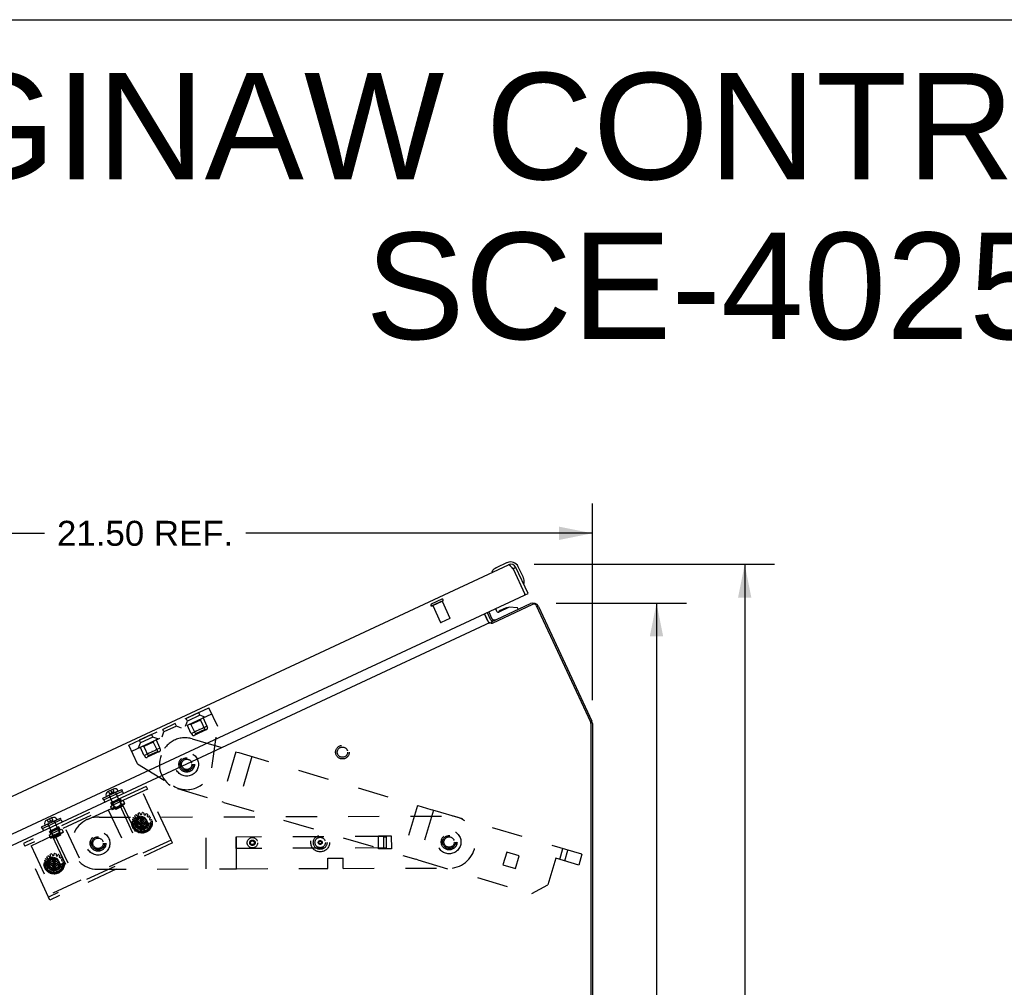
# Model space of a CAD drawing. Header units: inches. Extents: x 0 to 136, y 0 to 88.
# Tile 70 of 74: x 77 to 100, y 65 to 88. Entities that reach past the tile are written whole.
import ezdxf

# ---------------------------------------------------------------- set-up
doc = ezdxf.new("R2010")
doc.units = ezdxf.units.IN
doc.header["$LTSCALE"] = 7.48
doc.header["$MEASUREMENT"] = 0
doc.linetypes.add('HIDDEN', pattern=[0.2, 0.1, -0.1])
doc.layers.get('0').update_dxf_attribs({"linetype": 'CONTINUOUS'})
for name, color, linetype in [('02___PRT_ALL_AXES', 7, 'CONTINUOUS'), ('DEFAULT_2', 8, 'HIDDEN'), ('DIMENSIONS', 7, 'CONTINUOUS')]:
    doc.layers.add(name, color=color, linetype=linetype)
doc.styles.get("Standard").update_dxf_attribs({"font": 'arial.ttf'})
doc.dimstyles.new('DIMSTYLE_1', dxfattribs={"dimtxt": 0.6, "dimasz": 0.8, "dimexe": 0.09, "dimexo": 0.07, "dimgap": 0.0375, "dimtad": 0, "dimtih": 1, "dimtoh": 1, "dimzin": 4, "dimdsep": 46, "dimtxsty": 'Standard', "dimblk": '_FILLED', "dimblk1": '_FILLED', "dimblk2": '_FILLED', "dimcen": 0.09, "dimazin": 1, "dimtfac": 1, "dimtofl": 0, "dimtmove": 0, "dimatfit": 3, "dimldrblk": '_FILLED', "dimfxl": 0, "dimtolj": 1, "dimtzin": 4, "dimarcsym": 0})

# ---------------------------------------------------------------- blocks, each defined once
blk = doc.blocks.new('_FILLED')
at = {"color": 0, "linetype": 'ByBlock'}
blk.add_solid([(0, 0), (-1, 0.2), (-1, -0.2)], dxfattribs=at)
blk = doc.blocks.new('*D5')
at = {"layer": 'DIMENSIONS', "color": 2, "linetype": 'Continuous'}
for p, q in [((89.585, 73.972), (92.715, 73.972)), ((91.995, 73.972), (91.995, 52.785)), ((91.995, 33.726), (91.995, 51.585)), ((90.917, 33.726), (92.715, 33.726))]:
    blk.add_line(p, q, dxfattribs=at)
at = {"layer": 'DIMENSIONS', "color": 2, "linetype": 'Continuous', "xscale": 0.8, "yscale": 0.8, "zscale": 0.8}
for p, rotation in [((91.995, 73.972), 90), ((91.995, 33.726), 270)]:
    blk.add_blockref('_FILLED', p, dxfattribs=dict(at, rotation=rotation))
at = {"layer": 'DIMENSIONS', "color": 2, "linetype": 'Continuous', "insert": (91.995, 52.485), "char_height": 0.6, "width": 2.09665, "attachment_point": 2, "line_spacing_factor": 0.9}
blk.add_mtext('40.25', dxfattribs=at)
blk = doc.blocks.new('*D7')
at = {"layer": 'DIMENSIONS', "color": 2, "linetype": 'Continuous'}
for p, q in [((68.95, 66.364), (68.95, 76.369)), ((90.455, 71.633), (90.455, 76.369)), ((68.95, 75.649), (77.286, 75.649)), ((90.455, 75.649), (82.119, 75.649))]:
    blk.add_line(p, q, dxfattribs=at)
at = {"layer": 'DIMENSIONS', "color": 2, "linetype": 'Continuous', "xscale": 0.8, "yscale": 0.8, "zscale": 0.8, "rotation": 180}
blk.add_blockref('_FILLED', (68.95, 75.649), dxfattribs=at)
at = {"layer": 'DIMENSIONS', "color": 2, "linetype": 'Continuous', "xscale": 0.8, "yscale": 0.8, "zscale": 0.8}
blk.add_blockref('_FILLED', (90.455, 75.649), dxfattribs=at)
at = {"layer": 'DIMENSIONS', "color": 2, "linetype": 'Continuous', "insert": (79.702, 75.949), "char_height": 0.6, "width": 4.23346, "attachment_point": 2, "line_spacing_factor": 0.9}
blk.add_mtext('21.50 REF.', dxfattribs=at)
blk = doc.blocks.new('*D15')
at = {"layer": 'DIMENSIONS', "color": 2, "linetype": 'Continuous'}
for p, q in [((89.052, 74.903), (94.835, 74.903)), ((94.115, 74.903), (94.115, 55.672)), ((94.115, 33.726), (94.115, 53.572)), ((90.917, 33.726), (94.835, 33.726))]:
    blk.add_line(p, q, dxfattribs=at)
at = {"layer": 'DIMENSIONS', "color": 2, "linetype": 'Continuous', "xscale": 0.8, "yscale": 0.8, "zscale": 0.8}
for p, rotation in [((94.115, 74.903), 90), ((94.115, 33.726), 270)]:
    blk.add_blockref('_FILLED', p, dxfattribs=dict(at, rotation=rotation))
at = {"layer": 'DIMENSIONS', "color": 2, "linetype": 'Continuous', "insert": (94.115, 55.372), "char_height": 0.6, "width": 2.09665, "attachment_point": 2, "line_spacing_factor": 0.9}
blk.add_mtext('41.18\\PREF.', dxfattribs=at)

msp = doc.modelspace()

# ---------------------------------------------------------------- linework, layer by layer
at = {"color": 7, "linetype": 'Continuous'}
for p, q in [((0, 88), (136, 88)), ((88.11, 74.802), (88.143, 74.82)), ((88.406, 74.943), (88.143, 74.82)), ((88.615, 74.825), (88.547, 74.793)), ((88.794, 74.584), (88.671, 74.846)), ((88.043, 74.723), (88.042, 74.722)), ((88.045, 74.725), (88.043, 74.723)), ((88.838, 74.168), (88.832, 74.182)), ((88.838, 74.168), (88.906, 74.2)), ((88.03, 73.523), (88.963, 73.958)), ((88.452, 73.872), (88.201, 73.755)), ((88.654, 73.857), (88.452, 73.872)), ((88.67, 73.821), (88.654, 73.857)), ((89.156, 73.888), (90.442, 71.13)), ((87.927, 73.743), (88, 73.586)), ((87.961, 73.759), (88.03, 73.61)), ((88.16, 73.77), (88.129, 73.837)), ((88.365, 73.849), (88.238, 73.79)), ((88.238, 73.79), (88.238, 73.789)), ((88.366, 73.85), (88.365, 73.849)), ((88.03, 73.523), (88.045, 73.489)), ((88.037, 73.507), (88.032, 73.488)), ((90.455, 71.073), (90.455, 33.801)), ((78.873, 69.468), (78.809, 69.438)), ((78.936, 69.497), (78.873, 69.468)), ((77.4, 68.781), (77.336, 68.752)), ((77.463, 68.811), (77.4, 68.781))]:
    msp.add_line(p, q, dxfattribs=at)
at = {"color": 3, "linetype": 'Continuous'}
for p, q in [((69.072, 65.861), (88.435, 74.89)), ((88.5, 74.846), (88.496, 74.85)), ((88.504, 74.842), (88.5, 74.846)), ((88.508, 74.837), (88.504, 74.842)), ((88.512, 74.833), (88.508, 74.837)), ((88.517, 74.828), (88.512, 74.833)), ((88.523, 74.821), (88.517, 74.828)), ((88.529, 74.813), (88.523, 74.821)), ((88.906, 74.2), (88.615, 74.825)), ((88.547, 74.793), (88.832, 74.182)), ((69.38, 65.094), (88.825, 74.162)), ((88.053, 73.489), (89.022, 73.941)), ((89.105, 73.91), (90.408, 71.115)), ((87.859, 73.711), (87.956, 73.502)), ((87.932, 73.554), (87.859, 73.711)), ((70.205, 65.208), (88.006, 73.509)), ((88.006, 73.509), (88.015, 73.49)), ((90.417, 71.076), (90.417, 33.826))]:
    msp.add_line(p, q, dxfattribs=at)
for points in [[(88.496, 74.85), (88.494, 74.852), (88.492, 74.854), (88.49, 74.856), (88.489, 74.858), (88.487, 74.86), (88.485, 74.862), (88.483, 74.864), (88.481, 74.865), (88.479, 74.867), (88.478, 74.869), (88.476, 74.87), (88.474, 74.872), (88.472, 74.873), (88.471, 74.875), (88.469, 74.876), (88.467, 74.878), (88.466, 74.879), (88.464, 74.88), (88.463, 74.881), (88.461, 74.882), (88.46, 74.883), (88.458, 74.884), (88.457, 74.885), (88.455, 74.886), (88.454, 74.887), (88.453, 74.888), (88.451, 74.888), (88.45, 74.889), (88.449, 74.889), (88.448, 74.89), (88.446, 74.89), (88.445, 74.891), (88.444, 74.891), (88.443, 74.891), (88.442, 74.891), (88.441, 74.891), (88.44, 74.891), (88.439, 74.891), (88.438, 74.891), (88.437, 74.891), (88.436, 74.891), (88.435, 74.89)], [(88.547, 74.793), (88.545, 74.796), (88.529, 74.813)], [(87.956, 73.502), (87.957, 73.503), (87.958, 73.503), (87.959, 73.504), (87.96, 73.504), (87.962, 73.505), (87.964, 73.505), (87.965, 73.505), (87.967, 73.504), (87.969, 73.504), (87.97, 73.503), (87.972, 73.503), (87.973, 73.502)], [(87.973, 73.502), (87.975, 73.502), (87.977, 73.501), (87.978, 73.5), (87.98, 73.5), (87.981, 73.5), (87.983, 73.499), (87.984, 73.499), (87.986, 73.499), (87.987, 73.5), (87.988, 73.5)], [(88.015, 73.49), (88.016, 73.49), (88.018, 73.489), (88.019, 73.489), (88.021, 73.488), (88.022, 73.488), (88.023, 73.488), (88.024, 73.488), (88.025, 73.488), (88.026, 73.487), (88.027, 73.488), (88.028, 73.488), (88.029, 73.488), (88.03, 73.488), (88.031, 73.488)], [(88.031, 73.488), (88.033, 73.488), (88.034, 73.488), (88.035, 73.488), (88.036, 73.489), (88.037, 73.489), (88.039, 73.489), (88.04, 73.489), (88.042, 73.489), (88.043, 73.489), (88.044, 73.489), (88.046, 73.489), (88.048, 73.489), (88.049, 73.489), (88.051, 73.489), (88.053, 73.489)]]:
    msp.add_lwpolyline(points, dxfattribs=at)
at = {"color": 7, "linetype": 'Continuous'}
for points in [[(88.042, 74.722), (88.04, 74.721), (88.04, 74.721)], [(88.809, 74.441), (88.809, 74.441), (88.808, 74.442), (88.808, 74.443), (88.808, 74.444), (88.807, 74.448)], [(88.038, 73.533), (88.037, 73.531), (88.036, 73.529), (88.035, 73.528), (88.034, 73.526), (88.033, 73.525)], [(88.041, 73.54), (88.039, 73.536), (88.039, 73.534), (88.038, 73.533)], [(88.047, 73.548), (88.047, 73.548), (88.046, 73.548), (88.046, 73.547), (88.045, 73.547), (88.045, 73.546), (88.044, 73.545), (88.043, 73.544), (88.042, 73.543), (88.042, 73.541), (88.041, 73.54)]]:
    msp.add_lwpolyline(points, dxfattribs=at)
for centre, radius, start, end in [((88.249, 74.594), 0.25, 115, 145.8899), ((88.49, 74.761), 0.2, 25, 115), ((88.492, 74.768), 0.06, 25, 56.8773), ((88.054, 74.725), 0.015, 145.8899, 198.6204), ((88.053, 74.728), 0.015, 211.3796, 295), ((88.567, 74.478), 0.25, 354.1101, 25), ((88.804, 74.455), 0.015, 205, 288.6204), ((88.801, 74.454), 0.015, 301.3796, 354.1101), ((88.403, 73.768), 0.09, 80.3566, 114.328), ((89.025, 73.827), 0.145, 25, 115), ((88.188, 73.783), 0.031, 205, 295), ((88.277, 73.708), 0.09, 115.672, 149.1344), ((88.064, 73.616), 0.07, 205, 291.1239), ((88.102, 73.644), 0.079, 205, 295), ((90.32, 71.073), 0.135, 0, 25), ((78.847, 69.357), 0.09, 115, 201.4167), ((78.974, 69.416), 0.09, 28.5833, 115), ((79.044, 69.454), 0.01, 295, 28.5833), ((78.773, 69.328), 0.01, 201.4167, 295), ((77.374, 68.67), 0.09, 115, 201.4167), ((77.501, 68.729), 0.09, 28.5833, 115), ((77.572, 68.767), 0.01, 295, 28.5833), ((77.3, 68.641), 0.01, 201.4167, 295)]:
    msp.add_arc(centre, radius, start, end, dxfattribs=at)
at = {"color": 3, "linetype": 'Continuous'}
for centre, radius, start, end in [((88.492, 74.768), 0.135, 25, 115), ((88.819, 74.175), 0.015, 295, 25), ((89.048, 73.884), 0.063, 25, 115), ((88.064, 73.616), 0.145, 205, 231.5928), ((90.323, 71.076), 0.0938, 0, 25)]:
    msp.add_arc(centre, radius, start, end, dxfattribs=at)
at = {"layer": '02___PRT_ALL_AXES', "color": 8, "linetype": 'HIDDEN'}
for p, q in [((86.615, 73.911), (86.839, 74.016)), ((86.615, 73.911), (86.804, 73.506)), ((86.839, 74.016), (87.028, 73.611)), ((80.989, 71.338), (80.69, 71.198)), ((81.019, 71.274), (80.989, 71.338)), ((80.424, 71.074), (80.125, 70.934)), ((80.453, 71.01), (80.424, 71.074)), ((80.72, 71.135), (80.69, 71.198)), ((79.858, 70.81), (79.559, 70.671)), ((79.888, 70.747), (79.858, 70.81)), ((80.154, 70.871), (80.125, 70.934)), ((82.269, 70.281), (81.914, 69.083)), ((79.101, 69.273), (78.875, 69.168)), ((78.906, 69.1), (78.875, 69.168)), ((78.884, 69.149), (79.11, 69.254)), ((78.884, 69.149), (78.907, 69.1)), ((79.133, 69.205), (78.906, 69.1)), ((79.133, 69.205), (79.101, 69.273)), ((79.11, 69.254), (79.132, 69.205)), ((79.133, 69.205), (79.174, 69.224)), ((79.174, 69.224), (79.208, 69.152)), ((78.816, 69), (79.344, 67.867)), ((78.866, 69.081), (78.906, 69.1)), ((78.866, 69.081), (78.899, 69.008)), ((86.248, 69.103), (85.893, 67.904)), ((81.17, 67.58), (81.165, 68.83)), ((77.393, 68.394), (77.434, 68.413)), ((77.628, 68.587), (77.402, 68.481)), ((77.434, 68.413), (77.402, 68.481)), ((77.411, 68.462), (77.637, 68.567)), ((77.411, 68.462), (77.434, 68.413)), ((77.66, 68.519), (77.434, 68.413)), ((77.66, 68.519), (77.628, 68.587)), ((77.637, 68.567), (77.66, 68.518)), ((77.66, 68.519), (77.701, 68.538)), ((77.701, 68.538), (77.735, 68.465)), ((77.797, 68.524), (78.325, 67.391)), ((77.393, 68.394), (77.427, 68.321)), ((85.308, 68.375), (85.62, 68.376)), ((85.309, 68.063), (85.308, 68.375)), ((85.62, 68.376), (85.621, 68.064)), ((85.621, 68.064), (85.309, 68.063)), ((88.393, 67.978), (88.304, 67.679)), ((88.692, 67.89), (88.393, 67.978)), ((84.09, 67.84), (84.46, 67.841)), ((84.091, 67.59), (84.09, 67.84)), ((84.461, 67.591), (84.46, 67.841)), ((88.603, 67.59), (88.692, 67.89)), ((81.901, 67.582), (84.091, 67.59)), ((84.461, 67.591), (87.092, 67.6)), ((88.304, 67.679), (88.603, 67.59))]:
    msp.add_line(p, q, dxfattribs=at)
at = {"layer": '02___PRT_ALL_AXES', "color": 7, "linetype": 'Continuous'}
for p, q in [((78.686, 69.276), (79.139, 69.487)), ((78.704, 69.238), (79.157, 69.449)), ((79.157, 69.449), (79.139, 69.487)), ((79.153, 69.447), (79.178, 69.392)), ((78.704, 69.238), (78.686, 69.276)), ((78.708, 69.24), (78.734, 69.185)), ((77.213, 68.589), (77.667, 68.801)), ((77.231, 68.551), (77.684, 68.763)), ((77.684, 68.763), (77.667, 68.801)), ((77.68, 68.761), (77.706, 68.705)), ((77.231, 68.551), (77.213, 68.589)), ((77.236, 68.553), (77.261, 68.498))]:
    msp.add_line(p, q, dxfattribs=at)
at = {"layer": '02___PRT_ALL_AXES', "color": 8, "linetype": 'HIDDEN'}
for centre, radius in [((84.445, 70.386), 0.124), ((80.701, 70.094), 0.188), ((80.701, 70.094), 0.156), ((79.624, 68.69), 0.172), ((79.624, 68.69), 0.172), ((79.626, 68.688), 0.167), ((83.91, 68.214), 0.225), ((87.01, 68.225), 0.19), ((87.01, 68.225), 0.188), ((78.57, 68.195), 0.19), ((78.57, 68.195), 0.188), ((78.57, 68.195), 0.156), ((82.28, 68.208), 0.065), ((82.28, 68.208), 0.0625), ((82.285, 68.208), 0.0625), ((82.28, 68.208), 0.0465), ((83.91, 68.214), 0.165), ((83.91, 68.214), 0.125), ((83.91, 68.214), 0.0465), ((83.91, 68.214), 0.0312), ((87.01, 68.225), 0.156), ((77.513, 67.705), 0.172), ((77.513, 67.705), 0.172), ((77.515, 67.703), 0.167)]:
    msp.add_circle(centre, radius, dxfattribs=at)
at = {"layer": 'DEFAULT_2', "color": 8, "linetype": 'HIDDEN'}
for p, q in [((86.838, 74.062), (86.58, 73.942)), ((86.856, 74.023), (86.598, 73.903)), ((87.023, 73.597), (86.817, 73.501)), ((79.311, 70.555), (81.237, 71.453)), ((79.379, 70.41), (81.305, 71.308)), ((81.019, 71.274), (80.72, 71.135)), ((81.139, 71.231), (81.019, 71.274)), ((81.448, 71), (81.237, 71.453)), ((80.453, 71.01), (80.154, 70.871)), ((80.573, 70.967), (80.453, 71.01)), ((80.676, 71.015), (80.72, 71.135)), ((80.804, 70.842), (80.719, 71.024)), ((80.776, 71.062), (80.803, 71.052)), ((81.029, 71.158), (80.803, 71.052)), ((80.803, 71.052), (80.909, 70.824)), ((80.908, 71.123), (80.91, 71.118)), ((81.039, 71.184), (81.029, 71.158)), ((81.029, 71.158), (81.135, 70.93)), ((81.189, 71.021), (81.104, 71.203)), ((79.858, 70.81), (79.888, 70.747)), ((80.111, 70.751), (80.154, 70.871)), ((80.816, 70.837), (80.829, 70.809)), ((80.888, 70.87), (80.818, 70.837)), ((81.179, 70.928), (80.882, 70.79)), ((80.909, 70.824), (80.899, 70.798)), ((81.135, 70.93), (80.909, 70.824)), ((81.071, 70.955), (80.931, 70.89)), ((80.999, 70.927), (81.001, 70.923)), ((81.184, 71.008), (81.114, 70.975)), ((81.135, 70.93), (81.162, 70.92)), ((81.186, 71.009), (81.198, 70.982)), ((81.305, 70.007), (81.448, 71)), ((79.522, 70.102), (79.311, 70.555)), ((79.545, 70.487), (79.588, 70.607)), ((79.559, 70.671), (79.588, 70.607)), ((79.888, 70.747), (79.588, 70.607)), ((79.898, 70.63), (79.671, 70.524)), ((79.776, 70.595), (79.778, 70.591)), ((80.007, 70.703), (79.888, 70.747)), ((79.907, 70.657), (79.898, 70.63)), ((79.898, 70.63), (80.004, 70.402)), ((80.057, 70.494), (79.973, 70.676)), ((80.831, 70.707), (81.909, 70.388)), ((79.673, 70.314), (79.588, 70.496)), ((79.645, 70.534), (79.671, 70.524)), ((79.671, 70.524), (79.777, 70.297)), ((79.684, 70.309), (79.697, 70.282)), ((79.756, 70.342), (79.686, 70.309)), ((80.048, 70.401), (79.75, 70.262)), ((80.004, 70.402), (79.777, 70.297)), ((79.94, 70.428), (79.799, 70.362)), ((79.867, 70.399), (79.869, 70.395)), ((80.053, 70.48), (79.982, 70.448)), ((80.004, 70.402), (80.03, 70.393)), ((80.054, 70.481), (80.067, 70.454)), ((80.085, 70.302), (80.071, 70.254)), ((81.885, 70.395), (81.53, 69.196)), ((81.909, 70.388), (81.951, 70.375)), ((81.951, 70.375), (86.566, 69.008)), ((79.522, 70.102), (80.382, 69.574)), ((79.777, 70.297), (79.768, 70.27)), ((79.724, 69.564), (76.779, 68.19)), ((79.756, 69.496), (76.811, 68.122)), ((76.961, 68.135), (79.652, 69.389)), ((79.049, 69.445), (78.777, 69.318)), ((78.818, 69.443), (78.844, 69.388)), ((78.844, 69.388), (78.952, 69.439)), ((78.872, 69.468), (78.873, 69.468)), ((78.873, 69.468), (78.898, 69.414)), ((78.927, 69.493), (78.952, 69.439)), ((78.99, 69.418), (79.136, 69.104)), ((79.652, 69.389), (80.18, 68.256)), ((79.724, 69.564), (79.756, 69.496)), ((80.327, 68.272), (79.756, 69.496)), ((80.476, 69.509), (81.554, 69.189)), ((78.836, 69.346), (78.982, 69.032)), ((79.208, 69.152), (78.899, 69.008)), ((78.902, 69.157), (79.092, 69.246)), ((78.915, 69.152), (78.902, 69.157)), ((79.203, 69.139), (78.913, 69.003)), ((79.087, 69.233), (78.915, 69.152)), ((78.915, 69.152), (78.967, 69.04)), ((79.085, 69.125), (79.613, 67.992)), ((79.087, 69.233), (79.092, 69.246)), ((79.087, 69.233), (79.14, 69.12)), ((79.14, 69.12), (79.153, 69.115)), ((79.145, 69.153), (79.674, 68.02)), ((79.203, 69.139), (79.208, 69.152)), ((81.596, 69.177), (81.554, 69.189)), ((81.596, 69.177), (86.211, 67.81)), ((78.913, 69.003), (78.899, 69.008)), ((78.967, 69.04), (78.963, 69.027)), ((79.136, 69.104), (78.982, 69.032)), ((78.982, 69.032), (78.999, 69.008)), ((79.144, 69.076), (78.999, 69.008)), ((79.136, 69.104), (79.144, 69.076)), ((79.539, 68.878), (79.532, 68.906)), ((79.574, 68.919), (79.585, 68.893)), ((79.595, 68.887), (79.615, 68.889)), ((79.624, 68.897), (79.629, 68.925)), ((79.673, 68.921), (79.672, 68.892)), ((79.679, 68.882), (79.698, 68.876)), ((79.709, 68.88), (79.725, 68.904)), ((79.764, 68.882), (79.751, 68.856)), ((86.633, 68.989), (86.278, 67.79)), ((86.566, 69.008), (86.609, 68.996)), ((90.203, 67.931), (86.609, 68.996)), ((77.576, 68.758), (77.304, 68.632)), ((77.345, 68.756), (77.371, 68.701)), ((77.363, 68.659), (77.509, 68.345)), ((77.371, 68.701), (77.48, 68.752)), ((77.399, 68.781), (77.4, 68.781)), ((77.4, 68.781), (77.425, 68.727)), ((77.454, 68.807), (77.48, 68.752)), ((77.517, 68.731), (77.663, 68.417)), ((78.599, 68.821), (87.087, 68.85)), ((79.39, 68.71), (79.419, 68.712)), ((79.419, 68.664), (79.39, 68.666)), ((79.427, 68.75), (79.401, 68.764)), ((79.419, 68.804), (79.446, 68.794)), ((79.428, 68.72), (79.432, 68.739)), ((79.432, 68.636), (79.428, 68.656)), ((79.469, 68.826), (79.452, 68.849)), ((79.458, 68.798), (79.47, 68.814)), ((79.485, 68.878), (79.505, 68.858)), ((79.486, 68.67), (79.767, 68.706)), ((79.487, 68.706), (79.486, 68.706)), ((79.486, 68.706), (79.767, 68.67)), ((79.486, 68.67), (79.487, 68.67)), ((79.522, 68.706), (79.487, 68.706)), ((79.487, 68.67), (79.522, 68.67)), ((79.517, 68.857), (79.534, 68.867)), ((79.577, 68.737), (79.522, 68.706)), ((79.522, 68.67), (79.731, 68.706)), ((79.522, 68.706), (79.731, 68.67)), ((79.522, 68.67), (79.577, 68.638)), ((79.608, 68.792), (79.577, 68.737)), ((79.577, 68.638), (79.676, 68.737)), ((79.676, 68.638), (79.577, 68.737)), ((79.608, 68.548), (79.644, 68.828)), ((79.608, 68.828), (79.608, 68.827)), ((79.644, 68.548), (79.608, 68.828)), ((79.608, 68.827), (79.608, 68.792)), ((79.608, 68.583), (79.644, 68.792)), ((79.644, 68.583), (79.608, 68.792)), ((79.644, 68.827), (79.644, 68.828)), ((79.644, 68.792), (79.644, 68.827)), ((79.676, 68.737), (79.644, 68.792)), ((79.731, 68.706), (79.676, 68.737)), ((79.676, 68.638), (79.731, 68.67)), ((79.766, 68.706), (79.731, 68.706)), ((79.731, 68.67), (79.766, 68.67)), ((79.753, 68.844), (79.768, 68.83)), ((79.767, 68.706), (79.766, 68.706)), ((79.766, 68.67), (79.767, 68.67)), ((79.78, 68.829), (79.805, 68.845)), ((79.806, 68.779), (79.814, 68.76)), ((79.831, 68.809), (79.809, 68.79)), ((79.825, 68.755), (79.853, 68.759)), ((79.827, 68.698), (79.827, 68.678)), ((79.862, 68.715), (79.835, 68.707)), ((79.835, 68.668), (79.862, 68.66)), ((81.901, 67.582), (81.896, 68.832)), ((77.735, 68.465), (77.427, 68.321)), ((77.429, 68.47), (77.619, 68.559)), ((77.442, 68.465), (77.429, 68.47)), ((77.73, 68.452), (77.44, 68.317)), ((77.614, 68.546), (77.442, 68.465)), ((77.442, 68.465), (77.495, 68.353)), ((77.663, 68.417), (77.509, 68.345)), ((77.614, 68.546), (77.619, 68.559)), ((77.614, 68.546), (77.667, 68.433)), ((77.663, 68.417), (77.671, 68.389)), ((77.667, 68.433), (77.68, 68.429)), ((77.73, 68.452), (77.735, 68.465)), ((79.401, 68.612), (79.427, 68.625)), ((79.446, 68.581), (79.419, 68.571)), ((79.452, 68.527), (79.469, 68.55)), ((79.47, 68.562), (79.458, 68.578)), ((79.505, 68.517), (79.485, 68.497)), ((79.534, 68.509), (79.517, 68.519)), ((79.532, 68.47), (79.539, 68.498)), ((79.585, 68.483), (79.574, 68.456)), ((79.577, 68.638), (79.608, 68.583)), ((79.615, 68.487), (79.595, 68.489)), ((79.608, 68.583), (79.608, 68.548)), ((79.608, 68.548), (79.608, 68.548)), ((79.629, 68.45), (79.624, 68.479)), ((79.644, 68.583), (79.676, 68.638)), ((79.644, 68.548), (79.644, 68.583)), ((79.644, 68.548), (79.644, 68.548)), ((79.672, 68.484), (79.673, 68.455)), ((79.698, 68.5), (79.679, 68.494)), ((79.725, 68.472), (79.709, 68.496)), ((79.751, 68.52), (79.764, 68.494)), ((79.768, 68.545), (79.753, 68.532)), ((79.805, 68.531), (79.78, 68.546)), ((79.814, 68.615), (79.806, 68.597)), ((79.809, 68.585), (79.831, 68.567)), ((79.853, 68.617), (79.825, 68.621)), ((76.779, 68.19), (76.811, 68.122)), ((80.327, 68.272), (77.381, 66.899)), ((80.358, 68.204), (77.413, 66.831)), ((77.44, 68.317), (77.427, 68.321)), ((77.467, 68.371), (77.996, 67.238)), ((77.489, 67.002), (80.18, 68.256)), ((77.495, 68.353), (77.49, 68.34)), ((77.509, 68.345), (77.526, 68.321)), ((77.671, 68.389), (77.526, 68.321)), ((77.527, 68.399), (78.056, 67.266)), ((80.358, 68.204), (80.327, 68.272)), ((85.495, 68.357), (81.885, 68.344)), ((81.885, 68.344), (81.886, 68.07)), ((85.435, 68.356), (85.436, 68.082)), ((85.435, 68.352), (85.495, 68.353)), ((85.495, 68.357), (85.496, 68.083)), ((77.381, 66.899), (76.811, 68.122)), ((76.961, 68.135), (77.489, 67.002)), ((77.463, 67.935), (77.473, 67.908)), ((77.512, 67.912), (77.517, 67.941)), ((77.561, 67.936), (77.56, 67.907)), ((85.496, 68.083), (81.886, 68.07)), ((89.67, 67.807), (89.747, 68.066)), ((89.788, 67.773), (89.864, 68.031)), ((77.278, 67.725), (77.307, 67.727)), ((77.315, 67.766), (77.29, 67.779)), ((77.308, 67.819), (77.335, 67.81)), ((77.316, 67.735), (77.32, 67.755)), ((77.358, 67.841), (77.34, 67.864)), ((77.346, 67.813), (77.358, 67.829)), ((77.373, 67.894), (77.394, 67.874)), ((77.374, 67.685), (77.655, 67.721)), ((77.375, 67.721), (77.374, 67.721)), ((77.374, 67.721), (77.655, 67.685)), ((77.41, 67.721), (77.375, 67.721)), ((77.405, 67.872), (77.423, 67.882)), ((77.465, 67.753), (77.41, 67.721)), ((77.41, 67.685), (77.619, 67.721)), ((77.41, 67.721), (77.619, 67.685)), ((77.427, 67.893), (77.421, 67.921)), ((77.497, 67.808), (77.465, 67.753)), ((77.465, 67.653), (77.564, 67.753)), ((77.564, 67.653), (77.465, 67.753)), ((77.484, 67.902), (77.504, 67.904)), ((77.497, 67.563), (77.533, 67.843)), ((77.497, 67.843), (77.497, 67.842)), ((77.533, 67.563), (77.497, 67.843)), ((77.497, 67.842), (77.497, 67.808)), ((77.497, 67.599), (77.533, 67.808)), ((77.533, 67.599), (77.497, 67.808)), ((77.533, 67.842), (77.533, 67.843)), ((77.533, 67.808), (77.533, 67.842)), ((77.564, 67.753), (77.533, 67.808)), ((77.619, 67.721), (77.564, 67.753)), ((77.567, 67.897), (77.586, 67.891)), ((77.598, 67.895), (77.614, 67.919)), ((77.654, 67.721), (77.619, 67.721)), ((77.652, 67.897), (77.639, 67.871)), ((77.642, 67.859), (77.657, 67.846)), ((77.655, 67.721), (77.654, 67.721)), ((77.669, 67.845), (77.693, 67.86)), ((77.694, 67.794), (77.702, 67.776)), ((77.719, 67.824), (77.697, 67.806)), ((77.713, 67.77), (77.741, 67.774)), ((77.716, 67.713), (77.716, 67.693)), ((77.75, 67.731), (77.723, 67.723)), ((86.254, 67.797), (86.211, 67.81)), ((86.254, 67.797), (88.998, 66.984)), ((89.575, 67.835), (89.386, 67.195)), ((90.126, 67.672), (89.575, 67.835)), ((90.203, 67.931), (90.126, 67.672)), ((77.307, 67.679), (77.278, 67.681)), ((77.29, 67.627), (77.315, 67.641)), ((77.335, 67.597), (77.308, 67.587)), ((77.32, 67.652), (77.316, 67.671)), ((77.34, 67.542), (77.358, 67.565)), ((77.358, 67.577), (77.346, 67.593)), ((77.394, 67.533), (77.373, 67.513)), ((77.374, 67.685), (77.375, 67.685)), ((77.375, 67.685), (77.41, 67.685)), ((77.423, 67.524), (77.405, 67.534)), ((77.41, 67.685), (77.465, 67.653)), ((77.421, 67.485), (77.427, 67.513)), ((77.473, 67.498), (77.463, 67.471)), ((77.465, 67.653), (77.497, 67.599)), ((77.504, 67.502), (77.484, 67.504)), ((77.497, 67.599), (77.497, 67.564)), ((77.497, 67.564), (77.497, 67.563)), ((77.517, 67.466), (77.512, 67.494)), ((77.533, 67.599), (77.564, 67.653)), ((77.533, 67.564), (77.533, 67.599)), ((77.533, 67.563), (77.533, 67.564)), ((77.56, 67.499), (77.561, 67.47)), ((77.564, 67.653), (77.619, 67.685)), ((77.586, 67.515), (77.567, 67.509)), ((77.614, 67.487), (77.598, 67.511)), ((77.619, 67.685), (77.654, 67.685)), ((77.639, 67.535), (77.652, 67.509)), ((77.657, 67.56), (77.642, 67.547)), ((77.654, 67.685), (77.655, 67.685)), ((77.693, 67.546), (77.669, 67.561)), ((77.702, 67.63), (77.694, 67.612)), ((77.697, 67.601), (77.719, 67.582)), ((77.741, 67.632), (77.713, 67.636)), ((77.723, 67.684), (77.75, 67.676)), ((78.495, 67.57), (81.901, 67.582)), ((88.998, 66.984), (89.386, 67.195)), ((77.413, 66.831), (77.381, 66.899))]:
    msp.add_line(p, q, dxfattribs=at)
for points in [[(80.724, 71.026), (80.723, 71.027), (80.722, 71.027), (80.721, 71.028), (80.72, 71.028), (80.719, 71.029), (80.719, 71.029)], [(80.91, 71.118), (80.909, 71.117), (80.909, 71.116), (80.908, 71.115), (80.908, 71.114), (80.908, 71.113), (80.907, 71.112)], [(80.916, 71.116), (80.915, 71.116), (80.914, 71.117), (80.913, 71.117), (80.912, 71.118), (80.911, 71.118), (80.91, 71.118)], [(81.101, 71.207), (81.101, 71.207), (81.1, 71.206), (81.1, 71.205), (81.1, 71.203), (81.1, 71.202), (81.1, 71.201)], [(81.19, 71.016), (81.189, 71.017), (81.188, 71.017), (81.187, 71.018), (81.186, 71.018), (81.185, 71.019), (81.184, 71.019)], [(80.809, 70.844), (80.809, 70.843), (80.808, 70.842), (80.808, 70.841), (80.808, 70.84), (80.808, 70.839), (80.808, 70.838)], [(80.931, 70.89), (80.923, 70.886), (80.916, 70.883), (80.908, 70.88), (80.901, 70.876), (80.894, 70.873), (80.888, 70.87)], [(80.999, 70.927), (80.998, 70.927), (80.997, 70.928), (80.995, 70.928), (80.994, 70.929), (80.993, 70.929), (80.992, 70.93)], [(81.001, 70.934), (81.001, 70.933), (81.001, 70.932), (81, 70.93), (81, 70.929), (80.999, 70.928), (80.999, 70.927)], [(81.114, 70.975), (81.107, 70.972), (81.1, 70.969), (81.093, 70.966), (81.086, 70.962), (81.079, 70.959), (81.071, 70.955)], [(79.778, 70.591), (79.778, 70.59), (79.777, 70.588), (79.777, 70.587), (79.776, 70.586), (79.776, 70.585), (79.776, 70.584)], [(79.785, 70.588), (79.784, 70.589), (79.783, 70.589), (79.782, 70.59), (79.78, 70.59), (79.779, 70.59), (79.778, 70.591)], [(79.969, 70.68), (79.969, 70.679), (79.969, 70.678), (79.969, 70.677), (79.969, 70.676), (79.968, 70.675), (79.968, 70.674)], [(79.592, 70.499), (79.591, 70.499), (79.59, 70.5), (79.59, 70.5), (79.589, 70.501), (79.588, 70.501), (79.587, 70.502)], [(79.677, 70.316), (79.677, 70.315), (79.677, 70.314), (79.677, 70.313), (79.676, 70.312), (79.676, 70.311), (79.676, 70.31)], [(79.799, 70.362), (79.792, 70.359), (79.784, 70.355), (79.777, 70.352), (79.77, 70.349), (79.763, 70.345), (79.756, 70.342)], [(79.867, 70.399), (79.866, 70.4), (79.865, 70.4), (79.864, 70.401), (79.863, 70.401), (79.862, 70.401), (79.861, 70.402)], [(79.87, 70.406), (79.869, 70.405), (79.869, 70.404), (79.869, 70.403), (79.868, 70.402), (79.868, 70.401), (79.867, 70.399)], [(79.982, 70.448), (79.976, 70.445), (79.969, 70.441), (79.962, 70.438), (79.954, 70.435), (79.947, 70.431), (79.94, 70.428)], [(80.058, 70.489), (80.058, 70.489), (80.057, 70.49), (80.056, 70.49), (80.055, 70.491), (80.054, 70.491), (80.053, 70.492)], [(79.486, 68.706), (79.486, 68.7), (79.486, 68.694), (79.486, 68.688), (79.486, 68.682), (79.486, 68.676), (79.486, 68.67)], [(79.626, 68.828), (79.623, 68.828), (79.62, 68.828), (79.617, 68.828), (79.614, 68.828), (79.611, 68.828), (79.608, 68.828)], [(79.644, 68.828), (79.641, 68.828), (79.638, 68.828), (79.635, 68.828), (79.632, 68.828), (79.629, 68.828), (79.626, 68.828)], [(79.767, 68.67), (79.767, 68.676), (79.767, 68.682), (79.767, 68.688), (79.767, 68.694), (79.767, 68.7), (79.767, 68.706)], [(79.608, 68.548), (79.611, 68.547), (79.614, 68.547), (79.617, 68.547), (79.62, 68.547), (79.623, 68.547), (79.626, 68.547)], [(79.626, 68.547), (79.629, 68.547), (79.632, 68.547), (79.635, 68.547), (79.638, 68.547), (79.641, 68.547), (79.644, 68.548)], [(77.374, 67.721), (77.374, 67.715), (77.374, 67.709), (77.374, 67.703), (77.374, 67.697), (77.374, 67.691), (77.374, 67.685)], [(77.515, 67.844), (77.512, 67.844), (77.509, 67.844), (77.506, 67.844), (77.503, 67.843), (77.5, 67.843), (77.497, 67.843)], [(77.533, 67.843), (77.53, 67.843), (77.527, 67.843), (77.524, 67.844), (77.521, 67.844), (77.518, 67.844), (77.515, 67.844)], [(77.655, 67.685), (77.655, 67.691), (77.655, 67.697), (77.655, 67.703), (77.655, 67.709), (77.655, 67.715), (77.655, 67.721)], [(77.497, 67.563), (77.5, 67.563), (77.503, 67.563), (77.506, 67.563), (77.509, 67.563), (77.512, 67.563), (77.515, 67.563)], [(77.515, 67.563), (77.518, 67.563), (77.521, 67.563), (77.524, 67.563), (77.527, 67.563), (77.53, 67.563), (77.533, 67.563)]]:
    msp.add_lwpolyline(points, dxfattribs=at)
for centre, radius in [((84.445, 70.386), 0.164), ((80.701, 70.094), 0.284), ((84.445, 70.386), 0.124), ((80.701, 70.094), 0.125), ((79.626, 68.688), 0.246), ((79.626, 68.688), 0.237), ((79.624, 68.69), 0.22), ((79.624, 68.69), 0.21), ((79.626, 68.688), 0.143), ((79.624, 68.69), 0.135), ((79.626, 68.688), 0.128), ((79.624, 68.69), 0.125), ((79.626, 68.688), 0.124), ((79.626, 68.688), 0.114), ((78.57, 68.195), 0.284), ((87.01, 68.225), 0.284), ((78.57, 68.195), 0.125), ((82.28, 68.208), 0.125), ((82.28, 68.208), 0.0465), ((87.01, 68.225), 0.125), ((77.515, 67.703), 0.246), ((77.515, 67.703), 0.237), ((77.513, 67.705), 0.22), ((77.513, 67.705), 0.21), ((77.515, 67.703), 0.143), ((77.513, 67.705), 0.135), ((77.515, 67.703), 0.128), ((77.513, 67.705), 0.125), ((77.515, 67.703), 0.124), ((77.515, 67.703), 0.114)]:
    msp.add_circle(centre, radius, dxfattribs=at)
for centre, radius, start, end in [((86.589, 73.923), 0.0215, 115, 295), ((86.847, 74.043), 0.0215, 295, 115), ((86.813, 73.51), 0.01, 205, 295), ((87.019, 73.606), 0.01, 295, 25), ((80.729, 71.028), 0.01, 115, 205), ((81.095, 71.199), 0.01, 25, 115), ((81.18, 71.017), 0.01, 295, 25), ((80.813, 70.846), 0.01, 205, 295), ((80.865, 70.826), 0.04, 205, 295), ((81.162, 70.965), 0.04, 295, 25), ((79.963, 70.672), 0.01, 25, 115), ((80.661, 70.132), 0.6, 73.5, 163.5), ((79.597, 70.501), 0.01, 115, 205), ((79.682, 70.319), 0.01, 205, 295), ((80.031, 70.437), 0.04, 295, 25), ((80.048, 70.489), 0.01, 295, 25), ((79.733, 70.298), 0.04, 205, 295), ((80.646, 70.084), 0.6, 163.5, 253.5), ((80.701, 70.094), 0.61, 238.4449, 351.793), ((79.478, 68.871), 0.01, 46.1507, 129.0674), ((79.542, 68.908), 0.01, 110.9326, 193.8493), ((79.565, 68.916), 0.01, 22.1507, 105.0674), ((79.594, 68.897), 0.01, 202.1507, 276), ((79.614, 68.899), 0.01, 276, 349.8493), ((79.639, 68.923), 0.01, 86.9326, 169.8493), ((79.663, 68.921), 0.01, 358.1507, 81.0674), ((79.682, 68.892), 0.01, 178.1507, 252), ((79.701, 68.885), 0.01, 252, 325.8493), ((79.734, 68.898), 0.01, 62.9326, 145.8493), ((79.755, 68.886), 0.01, 334.1507, 57.0674), ((78.568, 68.194), 0.628, 87.2166, 263.2589), ((79.391, 68.7), 0.01, 94.1507, 177.0674), ((79.391, 68.676), 0.01, 182.9326, 265.8493), ((79.406, 68.773), 0.01, 158.9326, 241.8493), ((79.416, 68.795), 0.01, 70.1507, 153.0674), ((79.418, 68.722), 0.01, 274.1507, 348), ((79.418, 68.654), 0.01, 12, 85.8493), ((79.422, 68.741), 0.01, 348, 61.8493), ((79.45, 68.804), 0.01, 250.1507, 324), ((79.46, 68.855), 0.01, 134.9326, 217.8493), ((79.461, 68.82), 0.01, 324, 37.8493), ((79.512, 68.866), 0.01, 226.1507, 300), ((79.529, 68.876), 0.01, 300, 13.8493), ((79.76, 68.851), 0.01, 154.1507, 228), ((79.775, 68.838), 0.01, 228, 301.8493), ((79.81, 68.836), 0.01, 38.9326, 121.8493), ((79.815, 68.783), 0.01, 130.1507, 204), ((79.823, 68.764), 0.01, 204, 277.8493), ((79.837, 68.698), 0.01, 106.1507, 180), ((79.837, 68.678), 0.01, 180, 253.8493), ((79.824, 68.817), 0.01, 310.1507, 33.0674), ((79.854, 68.749), 0.01, 14.9326, 97.8493), ((79.859, 68.725), 0.01, 286.1507, 9.0674), ((79.859, 68.651), 0.01, 350.9326, 73.8493), ((87.01, 68.225), 0.63, 277.4234, 82.9766), ((79.406, 68.603), 0.01, 118.1507, 201.0674), ((79.416, 68.581), 0.01, 206.9326, 289.8493), ((79.422, 68.634), 0.01, 298.1507, 12), ((79.45, 68.572), 0.01, 36, 109.8493), ((79.46, 68.521), 0.01, 142.1507, 225.0674), ((79.461, 68.556), 0.01, 322.1507, 36), ((79.478, 68.505), 0.01, 230.9326, 313.8493), ((79.512, 68.51), 0.01, 60, 133.8493), ((79.542, 68.467), 0.01, 166.1507, 249.0674), ((79.529, 68.5), 0.01, 346.1507, 60), ((79.565, 68.46), 0.01, 254.9326, 337.8493), ((79.594, 68.479), 0.01, 84, 157.8493), ((79.614, 68.477), 0.01, 10.1507, 84), ((79.639, 68.452), 0.01, 190.1507, 273.0674), ((79.663, 68.455), 0.01, 278.9326, 1.8493), ((79.682, 68.484), 0.01, 108, 181.8493), ((79.701, 68.49), 0.01, 34.1507, 108), ((79.734, 68.478), 0.01, 214.1507, 297.0674), ((79.76, 68.524), 0.01, 132, 205.8493), ((79.755, 68.49), 0.01, 302.9326, 25.8493), ((79.775, 68.538), 0.01, 58.1507, 132), ((79.815, 68.593), 0.01, 156, 229.8493), ((79.81, 68.539), 0.01, 238.1507, 321.0674), ((79.823, 68.611), 0.01, 82.1507, 156), ((79.824, 68.559), 0.01, 326.9326, 49.8493), ((79.854, 68.627), 0.01, 262.1507, 345.0674), ((77.43, 67.924), 0.01, 110.9326, 193.8493), ((77.453, 67.931), 0.01, 22.1507, 105.0674), ((77.527, 67.939), 0.01, 86.9326, 169.8493), ((77.551, 67.936), 0.01, 358.1507, 81.0674), ((77.279, 67.715), 0.01, 94.1507, 177.0674), ((77.294, 67.788), 0.01, 158.9326, 241.8493), ((77.304, 67.81), 0.01, 70.1507, 153.0674), ((77.306, 67.737), 0.01, 274.1507, 348), ((77.31, 67.757), 0.01, 348, 61.8493), ((77.338, 67.819), 0.01, 250.1507, 324), ((77.348, 67.87), 0.01, 134.9326, 217.8493), ((77.35, 67.835), 0.01, 324, 37.8493), ((77.366, 67.886), 0.01, 46.1507, 129.0674), ((77.4, 67.881), 0.01, 226.1507, 300), ((77.418, 67.891), 0.01, 300, 13.8493), ((77.483, 67.912), 0.01, 202.1507, 276), ((77.503, 67.914), 0.01, 276, 349.8493), ((77.57, 67.907), 0.01, 178.1507, 252), ((77.589, 67.901), 0.01, 252, 325.8493), ((77.622, 67.913), 0.01, 62.9326, 145.8493), ((77.648, 67.867), 0.01, 154.1507, 228), ((77.643, 67.901), 0.01, 334.1507, 57.0674), ((77.663, 67.853), 0.01, 228, 301.8493), ((77.698, 67.851), 0.01, 38.9326, 121.8493), ((77.703, 67.798), 0.01, 130.1507, 204), ((77.711, 67.78), 0.01, 204, 277.8493), ((77.726, 67.713), 0.01, 106.1507, 180), ((77.712, 67.832), 0.01, 310.1507, 33.0674), ((77.743, 67.764), 0.01, 14.9326, 97.8493), ((77.748, 67.74), 0.01, 286.1507, 9.0674), ((77.279, 67.691), 0.01, 182.9326, 265.8493), ((77.294, 67.618), 0.01, 118.1507, 201.0674), ((77.304, 67.596), 0.01, 206.9326, 289.8493), ((77.306, 67.669), 0.01, 12, 85.8493), ((77.31, 67.649), 0.01, 298.1507, 12), ((77.338, 67.587), 0.01, 36, 109.8493), ((77.348, 67.536), 0.01, 142.1507, 225.0674), ((77.35, 67.571), 0.01, 322.1507, 36), ((77.366, 67.52), 0.01, 230.9326, 313.8493), ((77.4, 67.525), 0.01, 60, 133.8493), ((77.43, 67.483), 0.01, 166.1507, 249.0674), ((77.418, 67.515), 0.01, 346.1507, 60), ((77.453, 67.475), 0.01, 254.9326, 337.8493), ((77.483, 67.494), 0.01, 84, 157.8493), ((77.503, 67.492), 0.01, 10.1507, 84), ((77.527, 67.467), 0.01, 190.1507, 273.0674), ((77.551, 67.47), 0.01, 278.9326, 1.8493), ((77.57, 67.499), 0.01, 108, 181.8493), ((77.589, 67.506), 0.01, 34.1507, 108), ((77.622, 67.493), 0.01, 214.1507, 297.0674), ((77.648, 67.54), 0.01, 132, 205.8493), ((77.643, 67.505), 0.01, 302.9326, 25.8493), ((77.663, 67.553), 0.01, 58.1507, 132), ((77.703, 67.608), 0.01, 156, 229.8493), ((77.698, 67.555), 0.01, 238.1507, 321.0674), ((77.711, 67.626), 0.01, 82.1507, 156), ((77.726, 67.693), 0.01, 180, 253.8493), ((77.712, 67.574), 0.01, 326.9326, 49.8493), ((77.743, 67.642), 0.01, 262.1507, 345.0674), ((77.748, 67.666), 0.01, 350.9326, 73.8493)]:
    msp.add_arc(centre, radius, start, end, dxfattribs=at)

# ---------------------------------------------------------------- texts
at = {"layer": 'DIMENSIONS', "color": 2, "linetype": 'Continuous', "insert": (102.391, 86.72), "char_height": 2.56, "width": 64.65665, "attachment_point": 2, "line_spacing_factor": 0.9}
msp.add_mtext('SAGINAW CONTROL & ENGINEERING\\PSCE-402516SDCSS6', dxfattribs=at)

# ---------------------------------------------------------------- dimensions: what is measured, and where the dimension line sits
at = {"layer": 'DIMENSIONS', "color": 2, "linetype": 'Continuous'}
for base, p1, p2, angle, text, picture, middle in [((68.9501, 75.6494), (90.4547, 71.563), (68.9501, 66.2941), 180, '<> REF.', '*D7', (79.7024, 75.6494)), ((94.115, 74.903), (90.847, 33.726), (88.982, 74.903), 90, '<>\\PREF.', '*D15', (94.115, 54.622))]:
    dim = msp.add_linear_dim(base=base, p1=p1, p2=p2, angle=angle, text=text, dimstyle='DIMSTYLE_1', dxfattribs=at)
    dim.commit()
    dim.dimension.update_dxf_attribs({"geometry": picture, "text_midpoint": middle, "dimtype": 160})
dim = msp.add_linear_dim(base=(91.995, 73.972), p1=(90.847, 33.726), p2=(89.515, 73.972), angle=90, dimstyle='DIMSTYLE_1', dxfattribs=at)
dim.commit()
dim.dimension.update_dxf_attribs({"geometry": '*D5', "text_midpoint": (91.981, 52.182), "dimtype": 160})

doc.saveas('drawing.dxf')
